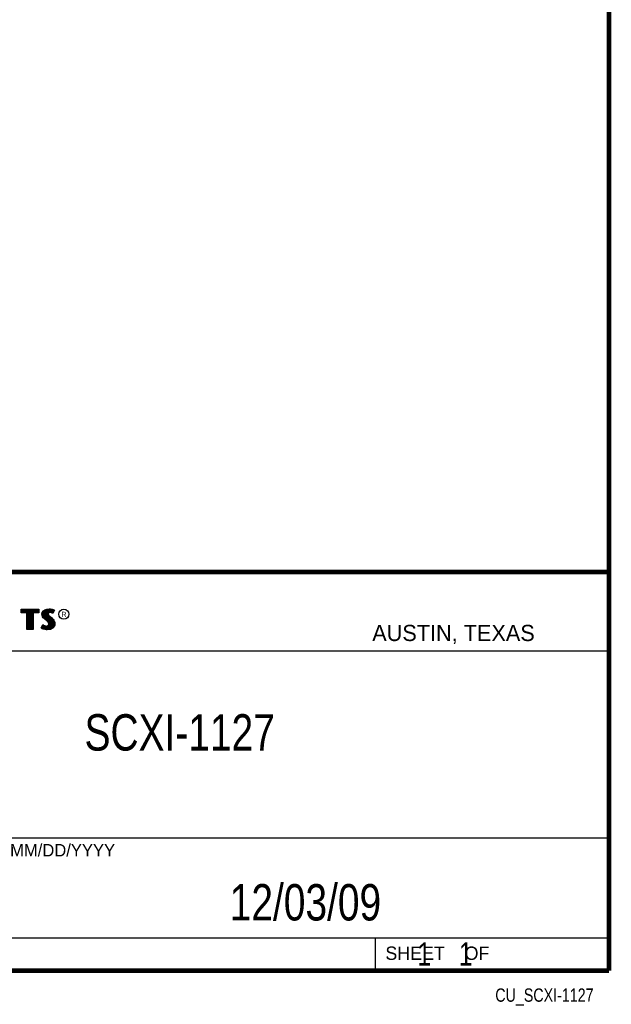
# Model space of a CAD drawing. Header units: inches. Extents: x 0.2 to 16.8, y 0.1 to 10.8.
# Tile 9 of 10: x 14.2 to 16.8, y 0.1 to 4.3. Entities that reach past the tile are written whole.
import ezdxf
from ezdxf.enums import TextEntityAlignment as Align

# ---------------------------------------------------------------- set-up
doc = ezdxf.new("R2010")
doc.units = ezdxf.units.IN
doc.header["$LTSCALE"] = 0.935
doc.header["$MEASUREMENT"] = 0
doc.layers.get('0').update_dxf_attribs({"linetype": 'CONTINUOUS'})
doc.styles.get("Standard").update_dxf_attribs({"font": 'txt', "width": 0.8})

msp = doc.modelspace()

# ---------------------------------------------------------------- linework, layer by layer
at = {"color": 2, "linetype": 'CONTINUOUS'}
for p, q in [((13.06524, 1.96953), (16.74504, 1.96953)), ((16.74504, 1.96953), (16.74504, 0.26053)), ((14.22365, 1.81126), (14.30046, 1.81126)), ((14.22365, 1.79499), (14.22365, 1.81126)), ((14.24884, 1.79499), (14.22365, 1.79499)), ((14.22618, 1.80873), (14.29793, 1.80873)), ((14.22618, 1.79752), (14.22618, 1.80873)), ((14.25137, 1.79752), (14.22618, 1.79752)), ((14.22819, 1.79752), (14.22819, 1.80873)), ((14.23167, 1.79752), (14.23167, 1.80873)), ((14.23514, 1.79752), (14.23514, 1.80873)), ((14.23862, 1.79752), (14.23862, 1.80873)), ((14.24209, 1.79752), (14.24209, 1.80873)), ((14.24557, 1.79752), (14.24557, 1.80873)), ((14.24884, 1.72404), (14.24884, 1.79499)), ((14.24904, 1.79752), (14.24904, 1.80873)), ((14.25137, 1.79752), (14.25252, 1.80873)), ((14.25137, 1.72656), (14.25137, 1.79752)), ((14.25599, 1.72656), (14.25599, 1.80873)), ((14.25947, 1.72656), (14.25947, 1.80873)), ((14.26295, 1.72656), (14.26295, 1.80873)), ((14.26642, 1.72656), (14.26642, 1.80873)), ((14.2699, 1.72656), (14.2699, 1.80873)), ((14.27274, 1.79752), (14.27337, 1.80873)), ((14.29793, 1.79752), (14.27274, 1.79752)), ((14.27274, 1.79752), (14.27274, 1.72656)), ((14.30046, 1.79499), (14.27527, 1.79499)), ((14.27527, 1.79499), (14.27527, 1.72404)), ((14.27685, 1.79752), (14.27685, 1.80873)), ((14.28032, 1.79752), (14.28032, 1.80873)), ((14.2838, 1.79752), (14.2838, 1.80873)), ((14.28727, 1.79752), (14.28727, 1.80873)), ((14.29075, 1.79752), (14.29075, 1.80873)), ((14.29422, 1.79752), (14.29422, 1.80873)), ((14.29793, 1.80873), (14.29793, 1.79752)), ((14.30046, 1.81126), (14.30046, 1.79499)), ((14.31325, 1.78946), (14.31475, 1.79695)), ((14.31385, 1.78376), (14.31325, 1.78946)), ((14.3158, 1.77866), (14.31385, 1.78376)), ((14.31475, 1.79695), (14.3194, 1.80385)), ((14.3158, 1.78934), (14.31713, 1.79596)), ((14.31633, 1.78435), (14.3158, 1.78934)), ((14.3185, 1.77476), (14.3158, 1.77866)), ((14.31805, 1.77985), (14.31633, 1.78435)), ((14.31713, 1.79596), (14.32125, 1.80207)), ((14.32044, 1.77639), (14.31805, 1.77985)), ((14.31855, 1.77853), (14.31855, 1.79807)), ((14.3194, 1.80385), (14.32555, 1.80834)), ((14.32545, 1.77138), (14.32044, 1.77639)), ((14.32125, 1.80207), (14.32678, 1.80611)), ((14.32203, 1.77481), (14.32203, 1.80264)), ((14.3255, 1.77133), (14.3255, 1.80518)), ((14.32555, 1.80834), (14.33424, 1.81179)), ((14.32678, 1.80611), (14.33486, 1.80932)), ((14.32898, 1.76843), (14.32898, 1.80699)), ((14.33245, 1.76552), (14.33245, 1.80836)), ((14.33424, 1.81179), (14.34384, 1.81284)), ((14.33486, 1.80932), (14.34389, 1.81031)), ((14.33704, 1.7936), (14.33593, 1.80943)), ((14.33593, 1.76261), (14.33679, 1.7911)), ((14.33704, 1.7936), (14.33679, 1.7911)), ((14.33679, 1.7911), (14.33761, 1.78743)), ((14.33867, 1.79617), (14.33704, 1.7936)), ((14.33761, 1.78743), (14.34129, 1.78287)), ((14.34106, 1.7979), (14.33867, 1.79617)), ((14.33949, 1.79275), (14.33934, 1.79125)), ((14.33934, 1.79125), (14.33994, 1.78856)), ((14.33941, 1.7967), (14.33941, 1.80981)), ((14.33941, 1.75939), (14.33941, 1.7852)), ((14.34054, 1.7944), (14.33949, 1.79275)), ((14.33994, 1.78856), (14.34309, 1.78466)), ((14.34219, 1.7956), (14.34054, 1.7944)), ((14.34424, 1.79884), (14.34106, 1.7979)), ((14.34129, 1.78287), (14.35294, 1.77319)), ((14.34474, 1.79635), (14.34219, 1.7956)), ((14.34288, 1.79844), (14.34288, 1.81019)), ((14.34288, 1.75517), (14.34288, 1.78155)), ((14.34309, 1.78466), (14.35464, 1.77506)), ((14.34384, 1.81284), (14.35029, 1.81239)), ((14.34389, 1.81031), (14.34994, 1.80988)), ((14.34737, 1.79919), (14.34424, 1.79884)), ((14.34744, 1.79665), (14.34474, 1.79635)), ((14.34636, 1.79907), (14.34636, 1.81013)), ((14.34636, 1.72661), (14.34636, 1.77866)), ((14.35061, 1.79902), (14.34737, 1.79919)), ((14.35029, 1.7965), (14.34744, 1.79665)), ((14.34983, 1.79906), (14.34983, 1.80989)), ((14.34994, 1.80988), (14.35666, 1.80845)), ((14.35029, 1.81239), (14.35734, 1.81089)), ((14.35479, 1.7956), (14.35029, 1.7965)), ((14.35542, 1.79805), (14.35061, 1.79902)), ((14.35331, 1.79848), (14.35331, 1.80917)), ((14.35719, 1.79485), (14.35479, 1.7956)), ((14.35826, 1.79717), (14.35542, 1.79805)), ((14.35666, 1.80845), (14.36074, 1.80705)), ((14.35678, 1.79763), (14.35678, 1.80841)), ((14.35959, 1.79335), (14.35719, 1.79485)), ((14.35734, 1.81089), (14.36169, 1.80939)), ((14.35857, 1.79697), (14.35826, 1.79717)), ((14.36307, 1.80596), (14.35857, 1.79697)), ((14.36649, 1.80715), (14.35959, 1.79335)), ((14.36026, 1.80033), (14.36026, 1.80721)), ((14.36074, 1.80705), (14.36307, 1.80596)), ((14.36169, 1.80939), (14.36649, 1.80715)), ((14.3092, 1.73054), (14.317, 1.74493)), ((14.31252, 1.73136), (14.31784, 1.74119)), ((14.31508, 1.72959), (14.31508, 1.73608)), ((14.317, 1.74493), (14.3203, 1.74253)), ((14.31784, 1.74119), (14.31898, 1.74036)), ((14.32375, 1.76952), (14.3185, 1.77476)), ((14.31855, 1.72796), (14.31898, 1.74036)), ((14.31898, 1.74036), (14.32261, 1.73855)), ((14.3203, 1.74253), (14.3236, 1.74088)), ((14.32203, 1.72722), (14.32203, 1.73875)), ((14.32261, 1.73855), (14.32738, 1.7369)), ((14.3236, 1.74088), (14.32795, 1.73938)), ((14.33574, 1.75947), (14.32375, 1.76952)), ((14.33745, 1.76134), (14.32545, 1.77138)), ((14.3255, 1.72642), (14.3255, 1.73755)), ((14.32738, 1.7369), (14.3318, 1.73639)), ((14.32795, 1.73938), (14.33185, 1.73893)), ((14.32898, 1.7259), (14.32898, 1.73672)), ((14.3318, 1.73639), (14.33602, 1.73675)), ((14.33185, 1.73893), (14.33544, 1.73923)), ((14.33245, 1.72538), (14.33245, 1.73632)), ((14.33544, 1.73923), (14.33814, 1.74028)), ((14.33964, 1.75557), (14.33574, 1.75947)), ((14.33593, 1.72524), (14.33593, 1.73671)), ((14.33602, 1.73675), (14.33935, 1.73804)), ((14.34163, 1.75716), (14.33745, 1.76134)), ((14.33814, 1.74028), (14.34069, 1.74208)), ((14.33935, 1.73804), (14.34257, 1.74031)), ((14.33941, 1.7257), (14.33941, 1.73806)), ((14.34189, 1.75198), (14.33964, 1.75557)), ((14.34069, 1.74208), (14.34219, 1.74448)), ((14.34423, 1.75301), (14.34163, 1.75716)), ((14.34294, 1.74823), (14.34189, 1.75198)), ((14.34219, 1.74448), (14.34294, 1.74823)), ((14.34257, 1.74031), (14.34458, 1.74353)), ((14.34288, 1.72615), (14.34288, 1.74053)), ((14.34554, 1.74833), (14.34423, 1.75301)), ((14.34458, 1.74353), (14.34554, 1.74833)), ((14.34983, 1.72707), (14.34983, 1.77577)), ((14.35294, 1.77319), (14.35598, 1.77015)), ((14.35331, 1.7293), (14.35331, 1.77282)), ((14.35464, 1.77506), (14.35779, 1.77192)), ((14.35598, 1.77015), (14.35902, 1.76697)), ((14.35678, 1.7306), (14.35678, 1.76931)), ((14.35779, 1.77192), (14.36094, 1.76862)), ((14.36314, 1.73763), (14.35799, 1.73194)), ((14.35902, 1.76697), (14.36239, 1.76262)), ((14.36529, 1.73624), (14.35959, 1.72994)), ((14.36026, 1.73444), (14.36026, 1.76537)), ((14.36094, 1.76862), (14.36454, 1.76397)), ((14.36239, 1.76262), (14.36489, 1.75763)), ((14.3657, 1.7434), (14.36314, 1.73763)), ((14.36373, 1.73828), (14.36489, 1.75763)), ((14.36454, 1.76397), (14.36724, 1.75857)), ((14.36489, 1.75763), (14.36609, 1.75375)), ((14.36814, 1.74268), (14.36529, 1.73624)), ((14.3665, 1.74848), (14.3657, 1.7434)), ((14.36609, 1.75375), (14.3665, 1.74848)), ((14.36724, 1.75857), (14.36859, 1.75423)), ((14.36904, 1.74838), (14.36814, 1.74268)), ((14.36859, 1.75423), (14.36904, 1.74838)), ((14.27527, 1.72404), (14.24884, 1.72404)), ((14.27274, 1.72656), (14.25137, 1.72656)), ((14.31415, 1.72724), (14.3092, 1.73054)), ((14.31534, 1.72949), (14.31252, 1.73136)), ((14.31895, 1.72529), (14.31415, 1.72724)), ((14.31969, 1.72772), (14.31534, 1.72949)), ((14.326, 1.72379), (14.31895, 1.72529)), ((14.32645, 1.72628), (14.31969, 1.72772)), ((14.332, 1.72289), (14.326, 1.72379)), ((14.33223, 1.72541), (14.32645, 1.72628)), ((14.33634, 1.72274), (14.332, 1.72289)), ((14.33622, 1.72528), (14.33223, 1.72541)), ((14.34918, 1.72698), (14.33622, 1.72528)), ((14.34999, 1.72454), (14.33634, 1.72274)), ((14.35799, 1.73194), (14.34918, 1.72698)), ((14.35959, 1.72994), (14.34999, 1.72454)), ((13.06532, 1.63288), (16.75003, 1.63288)), ((13.06524, 0.82953), (16.74504, 0.82953)), ((13.06524, 0.40053), (16.74504, 0.40053)), ((15.74504, 0.40053), (15.74504, 0.26053)), ((13.06524, 0.26053), (16.74504, 0.26053)), ((15.74616, 0.26074), (16.74616, 0.26074)), ((15.74616, 0.26074), (15.74616, 0.26024)), ((15.74616, 0.26024), (16.74616, 0.26024)), ((16.74616, 0.26074), (16.74616, 0.26024))]:
    msp.add_line(p, q, dxfattribs=at)
at = {"color": 7, "linetype": 'CONTINUOUS', "const_width": 0.02}
for points in [[(16.75, 0.25859), (16.75, 10.75859)], [(11.47181, 1.97017), (16.75, 1.97072)], [(0.25, 0.25859), (16.75, 0.25859)]]:
    msp.add_lwpolyline(points, dxfattribs=at)
at = {"color": 2, "linetype": 'CONTINUOUS'}
msp.add_circle((14.40744, 1.78964), 0.02154, dxfattribs=at)

# ---------------------------------------------------------------- texts
for s, height, p in [('R', 0.02174, (14.39705, 1.77824)), ('AUSTIN, TEXAS', 0.069617, (15.73268, 1.67446)), ('MM/DD/YYYY', 0.053254, (14.1765, 0.74944)), ('SHEET    OF', 0.057262, (15.78922, 0.30524))]:
    msp.add_text(s, height=height, dxfattribs=at).set_placement(p)
at = {"color": 2, "linetype": 'CONTINUOUS', "width": 0.8}
msp.add_text('CU_SCXI-1127', height=0.057262, dxfattribs=at).set_placement((16.68366, 0.12536), align=Align.RIGHT)
at = {"color": 7, "linetype": 'CONTINUOUS'}
for s, insert, char_height, width, attachment_point in [('SCXI-1127\\P ', (14.90514, 1.36034), 0.15625, 1.125, 2), ('12/03/09 ', (15.44554, 0.63066), 0.15625, 1.125, 2), ('    1    1', (15.80754, 0.38053), 0.1, 0.8, 1)]:
    msp.add_mtext(s, dxfattribs=dict(at, insert=insert, char_height=char_height, width=width, attachment_point=attachment_point))

doc.saveas('drawing.dxf')
